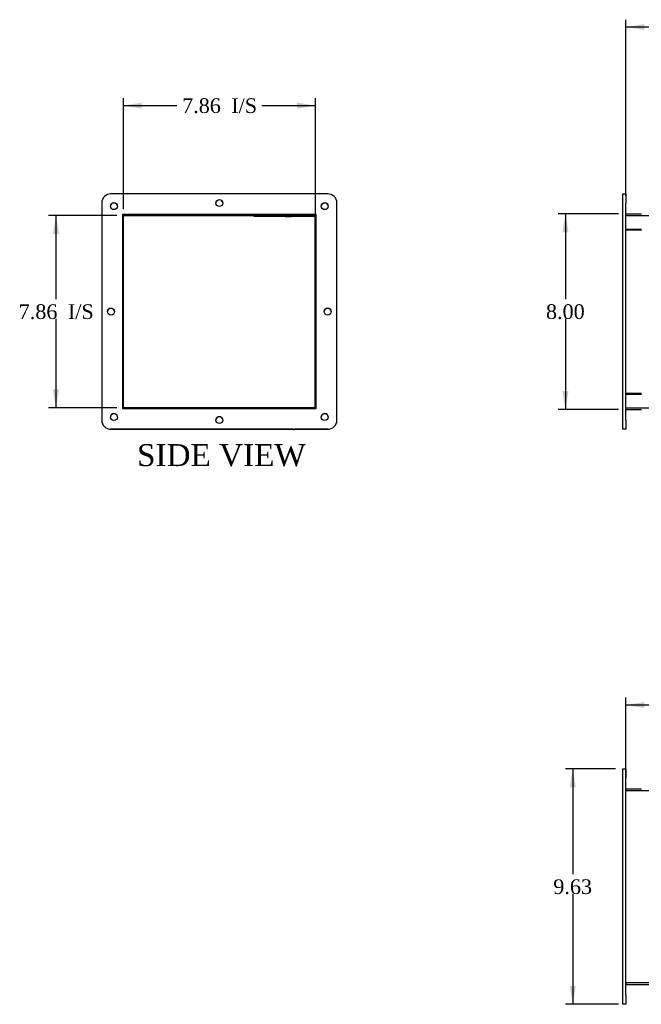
# Model space of a CAD drawing. Header units: inches. Extents: x 5 to 149, y 6 to 99.
# Tile 1 of 7: x 5 to 30, y 7 to 47. Entities that reach past the tile are written whole.
import ezdxf
from ezdxf.enums import TextEntityAlignment as Align
from ezdxf.lldxf.tags import DXFTag

# ---------------------------------------------------------------- set-up
doc = ezdxf.new("R2010")
doc.units = ezdxf.units.IN
doc.header["$MEASUREMENT"] = 0
for name, color, linetype in [('COM43353', 7, 'CONTINUOUS'), ('COM49262', 7, 'CONTINUOUS'), ('COM50040', 7, 'CONTINUOUS'), ('DEFAULT', 7, 'CONTINUOUS'), ('GSK11095', 7, 'CONTINUOUS'), ('QLB30098', 7, 'CONTINUOUS'), ('SCS19419', 7, 'CONTINUOUS')]:
    doc.layers.add(name, color=color, linetype=linetype)
doc.styles.add('SEACAD_TIMES_NEW_ROMAN', font='times.ttf')
tags = doc.linetypes.add('HIDDEN2', pattern=[0.1875, 0.125, -0.0625]).pattern_tags.tags
tags[6:7] = [DXFTag(74, 4), DXFTag(75, 0), DXFTag(340, '0'), DXFTag(46, 0.0), DXFTag(50, 0.0), DXFTag(44, 0.0), DXFTag(45, 0.0)]
tags[4:5] = [DXFTag(74, 4), DXFTag(75, 0), DXFTag(340, '0'), DXFTag(46, 0.0), DXFTag(50, 0.0), DXFTag(44, 0.0), DXFTag(45, 0.0)]

# ---------------------------------------------------------------- blocks, each defined once
blk = doc.blocks.new('GDIMGGROUP1')
at = {"layer": 'DEFAULT', "linetype": 'Continuous'}
for points in [[(26.92, 38.733), (27.17, 38.733), (27.045, 39.483)], [(26.92, 32.233), (27.045, 31.483), (27.17, 32.233)]]:
    blk.add_hatch(color=136, dxfattribs=at).paths.add_polyline_path(points)
at = {"layer": 'DEFAULT', "color": 136, "linetype": 'Continuous'}
for p, q in [((29.224, 39.483), (26.745, 39.483)), ((27.045, 39.483), (27.045, 35.993)), ((27.045, 35.183), (27.045, 31.483)), ((29.224, 31.483), (26.745, 31.483))]:
    blk.add_line(p, q, dxfattribs=at)
at = {"layer": 'DEFAULT', "color": 136, "linetype": 'Continuous', "style": 'SEACAD_TIMES_NEW_ROMAN'}
blk.add_text('8.00', height=0.6, dxfattribs=at).set_placement((26.249, 35.783), align=Align.TOP_LEFT)
blk = doc.blocks.new('GDIMGGROUP2')
at = {"layer": 'DEFAULT', "linetype": 'Continuous'}
for points in [[(30.274, 47.249), (29.524, 47.124), (30.274, 46.999)], [(76.524, 47.249), (76.524, 46.999), (77.274, 47.124)]]:
    blk.add_hatch(color=136, dxfattribs=at).paths.add_polyline_path(points)
at = {"layer": 'DEFAULT', "color": 136, "linetype": 'Continuous'}
for p, q in [((29.524, 40.222), (29.524, 47.424)), ((52.165, 47.124), (29.524, 47.124)), ((77.274, 47.124), (54.633, 47.124)), ((77.274, 40.219), (77.274, 47.424))]:
    blk.add_line(p, q, dxfattribs=at)
at = {"layer": 'DEFAULT', "color": 136, "linetype": 'Continuous', "style": 'SEACAD_TIMES_NEW_ROMAN'}
blk.add_text('47.75', height=0.6, dxfattribs=at).set_placement((52.375, 47.424), align=Align.TOP_LEFT)
blk = doc.blocks.new('GDIMGGROUP5')
at = {"layer": 'DEFAULT', "linetype": 'Continuous'}
for points in [[(6.069, 38.661), (6.319, 38.661), (6.194, 39.411)], [(6.069, 32.305), (6.194, 31.555), (6.319, 32.305)]]:
    blk.add_hatch(color=136, dxfattribs=at).paths.add_polyline_path(points)
at = {"layer": 'DEFAULT', "color": 136, "linetype": 'Continuous'}
for p, q in [((8.69, 39.411), (5.894, 39.411)), ((6.194, 39.411), (6.194, 35.993)), ((6.194, 35.183), (6.194, 31.555)), ((8.69, 31.555), (5.894, 31.555))]:
    blk.add_line(p, q, dxfattribs=at)
at = {"layer": 'DEFAULT', "color": 136, "linetype": 'Continuous', "style": 'SEACAD_TIMES_NEW_ROMAN'}
for s, p in [('7.86', (4.669, 35.783)), ('I/S', (6.681, 35.783))]:
    blk.add_text(s, height=0.6, dxfattribs=at).set_placement(p, align=Align.TOP_LEFT)
blk = doc.blocks.new('GDIMGGROUP7')
at = {"layer": 'DEFAULT', "linetype": 'Continuous'}
for points in [[(30.274, 19.519), (29.524, 19.394), (30.274, 19.269)], [(76.524, 19.519), (76.524, 19.269), (77.274, 19.394)]]:
    blk.add_hatch(color=136, dxfattribs=at).paths.add_polyline_path(points)
at = {"layer": 'DEFAULT', "color": 136, "linetype": 'Continuous'}
for p, q in [((29.524, 12.263), (29.524, 19.694)), ((29.524, 19.394), (51.241, 19.394)), ((55.557, 19.394), (77.274, 19.394)), ((77.274, 12.263), (77.274, 19.694))]:
    blk.add_line(p, q, dxfattribs=at)
at = {"layer": 'DEFAULT', "color": 136, "linetype": 'Continuous', "style": 'SEACAD_TIMES_NEW_ROMAN'}
for s, p in [('47.75', (52.375, 19.694)), ('OPENING', (51.451, 18.794))]:
    blk.add_text(s, height=0.6, dxfattribs=at).set_placement(p, align=Align.TOP_LEFT)
blk = doc.blocks.new('GDIMGGROUP10')
at = {"layer": 'DEFAULT', "linetype": 'Continuous'}
for points in [[(9.704, 44.034), (8.954, 43.909), (9.704, 43.784)], [(16.06, 44.034), (16.06, 43.784), (16.81, 43.909)]]:
    blk.add_hatch(color=136, dxfattribs=at).paths.add_polyline_path(points)
at = {"layer": 'DEFAULT', "color": 136, "linetype": 'Continuous'}
for p, q in [((8.954, 39.675), (8.954, 44.209)), ((8.954, 43.909), (11.147, 43.909)), ((14.617, 43.909), (16.81, 43.909)), ((16.81, 39.127), (16.81, 44.209))]:
    blk.add_line(p, q, dxfattribs=at)
at = {"layer": 'DEFAULT', "color": 136, "linetype": 'Continuous', "style": 'SEACAD_TIMES_NEW_ROMAN'}
for s, p in [('7.86', (11.357, 44.209)), ('I/S', (13.369, 44.209))]:
    blk.add_text(s, height=0.6, dxfattribs=at).set_placement(p, align=Align.TOP_LEFT)
blk = doc.blocks.new('GDIMGGROUP20')
at = {"layer": 'DEFAULT', "linetype": 'Continuous'}
for points in [[(27.22, 16.026), (27.47, 16.026), (27.345, 16.776)], [(27.22, 7.901), (27.345, 7.151), (27.47, 7.901)]]:
    blk.add_hatch(color=136, dxfattribs=at).paths.add_polyline_path(points)
at = {"layer": 'DEFAULT', "color": 136, "linetype": 'Continuous'}
for p, q in [((29.099, 16.776), (27.045, 16.776)), ((27.345, 16.776), (27.345, 12.473)), ((27.345, 11.663), (27.345, 7.151)), ((29.224, 7.151), (27.045, 7.151))]:
    blk.add_line(p, q, dxfattribs=at)
at = {"layer": 'DEFAULT', "color": 136, "linetype": 'Continuous', "style": 'SEACAD_TIMES_NEW_ROMAN'}
blk.add_text('9.63', height=0.6, dxfattribs=at).set_placement((26.549, 12.263), align=Align.TOP_LEFT)

msp = doc.modelspace()

# ---------------------------------------------------------------- linework, layer by layer
at = {"layer": 'COM43353', "color": 7, "linetype": 'Continuous'}
for p, q in [((17.318, 40.297), (8.443, 40.297)), ((29.399, 40.297), (29.524, 40.297)), ((29.399, 39.922), (29.399, 40.297)), ((29.524, 40.297), (29.524, 39.922)), ((8.068, 39.922), (8.068, 31.047)), ((17.693, 31.047), (17.693, 39.922)), ((29.399, 31.047), (29.399, 39.922)), ((29.524, 31.047), (29.524, 39.922)), ((16.85, 39.454), (8.911, 39.454)), ((8.911, 39.454), (8.911, 31.515)), ((8.911, 39.451), (8.913, 39.451)), ((16.85, 31.515), (16.85, 39.454)), ((8.911, 31.515), (16.85, 31.515)), ((29.399, 30.672), (29.399, 31.047)), ((29.524, 31.047), (29.524, 30.672)), ((8.443, 30.672), (17.318, 30.672)), ((15.903, 30.669), (8.443, 30.669)), ((17.318, 30.669), (15.959, 30.669)), ((29.524, 30.672), (29.399, 30.672)), ((29.399, 16.401), (29.399, 16.776)), ((29.399, 16.776), (29.524, 16.776)), ((29.524, 16.776), (29.524, 16.401)), ((29.399, 7.526), (29.399, 16.401)), ((29.524, 7.526), (29.524, 16.401)), ((29.399, 7.151), (29.399, 7.526)), ((29.524, 7.526), (29.524, 7.151)), ((29.524, 7.151), (29.399, 7.151))]:
    msp.add_line(p, q, dxfattribs=at)
for centre in [(8.568, 39.797), (12.881, 39.922), (17.193, 39.797), (8.443, 35.484), (17.318, 35.484), (8.568, 31.172), (12.881, 31.047), (17.193, 31.172)]:
    msp.add_circle(centre, 0.141, dxfattribs=at)
for centre, radius, start, end in [((8.443, 39.922), 0.375, 90, 180), ((17.318, 39.922), 0.375, 0, 90), ((8.568, 39.794), 0.141, 0.6117, 179.3883), ((12.881, 39.919), 0.141, 0.6117, 179.3883), ((17.193, 39.794), 0.141, 0.6117, 179.3883), ((8.443, 35.481), 0.141, 0.6117, 179.3883), ((17.318, 35.481), 0.141, 0.6117, 179.3883), ((8.443, 31.047), 0.375, 180, 270), ((8.443, 31.044), 0.375, 180, 270), ((8.568, 31.169), 0.141, 0.6117, 179.3883), ((12.881, 31.044), 0.141, 0.6117, 179.3883), ((17.193, 31.169), 0.141, 0.6117, 179.3883), ((17.318, 31.047), 0.375, 270, 0), ((17.318, 31.044), 0.375, 270, 0)]:
    msp.add_arc(centre, radius, start, end, dxfattribs=at)
at = {"layer": 'COM49262', "color": 7, "linetype": 'Continuous'}
for p, q in [((29.524, 39.483), (30.165, 39.483)), ((8.954, 31.591), (8.954, 39.375)), ((8.99, 39.411), (16.774, 39.411)), ((16.81, 39.375), (16.81, 38.858)), ((16.81, 38.858), (16.85, 38.858)), ((29.524, 38.858), (30.165, 38.858)), ((16.81, 32.108), (16.81, 31.591)), ((16.81, 32.108), (16.85, 32.108)), ((29.524, 32.108), (30.165, 32.108)), ((16.774, 31.555), (8.99, 31.555)), ((29.524, 31.483), (30.165, 31.483)), ((29.524, 15.965), (30.165, 15.965)), ((29.524, 7.965), (77.274, 7.965))]:
    msp.add_line(p, q, dxfattribs=at)
at = {"layer": 'COM49262', "color": 7, "linetype": 'HIDDEN2'}
for p, q in [((29.524, 39.411), (77.274, 39.411)), ((29.524, 31.555), (77.274, 31.555)), ((29.524, 15.893), (77.274, 15.893)), ((29.524, 8.037), (77.274, 8.037)), ((29.524, 7.996), (29.524, 7.994))]:
    msp.add_line(p, q, dxfattribs=at)
at = {"layer": 'COM49262', "color": 7, "linetype": 'Continuous'}
for centre, radius, start, end in [((8.99, 39.375), 0.108, 132.9893, 137.0107), ((8.99, 39.375), 0.036, 90, 180), ((16.774, 39.375), 0.036, 0, 90), ((16.774, 39.375), 0.108, 45.2751, 47.0107), ((8.99, 31.591), 0.108, 222.9893, 224.7249), ((8.99, 31.591), 0.036, 180, 270), ((16.774, 31.591), 0.036, 270, 0)]:
    msp.add_arc(centre, radius, start, end, dxfattribs=at)
at = {"layer": 'COM50040', "color": 7, "linetype": 'Continuous'}
for p, q in [((16.81, 32.139), (16.81, 38.827)), ((16.85, 38.827), (16.81, 38.827)), ((29.524, 38.827), (30.165, 38.827)), ((16.85, 32.139), (16.81, 32.139)), ((30.165, 32.139), (29.524, 32.139))]:
    msp.add_line(p, q, dxfattribs=at)
at = {"layer": 'GSK11095', "color": 7, "linetype": 'Continuous'}
for p, q in [((16.795, 39.404), (16.795, 38.848)), ((16.795, 38.848), (16.85, 38.848)), ((16.795, 38.848), (16.85, 38.848)), ((16.795, 38.848), (16.795, 38.848)), ((16.795, 38.848), (16.795, 32.118)), ((16.795, 32.118), (16.85, 32.118)), ((16.795, 32.118), (16.795, 32.118)), ((16.85, 32.117), (16.795, 32.117)), ((16.795, 32.117), (16.795, 31.561))]:
    msp.add_line(p, q, dxfattribs=at)
at = {"layer": 'QLB30098', "color": 7, "linetype": 'Continuous'}
for p, q in [((14.31, 39.381), (14.31, 39.411)), ((14.685, 39.381), (14.31, 39.381)), ((16.435, 39.381), (14.685, 39.381)), ((15.579, 39.371), (15.579, 39.381)), ((15.579, 39.371), (15.594, 39.371)), ((15.594, 39.381), (15.594, 39.369)), ((15.594, 39.371), (15.829, 39.371)), ((15.597, 39.371), (15.597, 39.369)), ((15.675, 39.371), (15.675, 39.369)), ((15.804, 39.369), (15.804, 39.371)), ((15.829, 39.369), (15.829, 39.381)), ((16.795, 39.381), (16.435, 39.381))]:
    msp.add_line(p, q, dxfattribs=at)
at = {"layer": 'SCS19419', "color": 7, "linetype": 'Continuous'}
msp.add_line((15.93, 30.664), (15.93, 30.665), dxfattribs=at)
msp.add_arc((15.936, 30.784), 0.12, 249.5194, 267.0243, dxfattribs=at)
msp.add_open_spline([(15.93, 30.665), (15.93, 30.666), (15.932, 30.666), (15.936, 30.666), (15.939, 30.666), (15.942, 30.666)], degree=3, knots=[0, 0, 0, 0, 0.5, 0.5, 1, 1, 1, 1], dxfattribs=at)
msp.add_open_spline([(15.968, 30.671), (15.959, 30.668), (15.95, 30.667), (15.942, 30.666)], degree=3, dxfattribs=at)

# ---------------------------------------------------------------- block references
at = {"layer": 'DEFAULT'}
for name in ['GDIMGGROUP2', 'GDIMGGROUP10', 'GDIMGGROUP1', 'GDIMGGROUP5', 'GDIMGGROUP7', 'GDIMGGROUP20']:
    msp.add_blockref(name, (0, 0), dxfattribs=at)

# ---------------------------------------------------------------- texts
at = {"layer": 'DEFAULT', "color": 136, "linetype": 'Continuous', "style": 'SEACAD_TIMES_NEW_ROMAN'}
msp.add_text('SIDE VIEW', height=0.9, dxfattribs=at).set_placement((9.511, 30.064), align=Align.TOP_LEFT)

doc.saveas('drawing.dxf')
